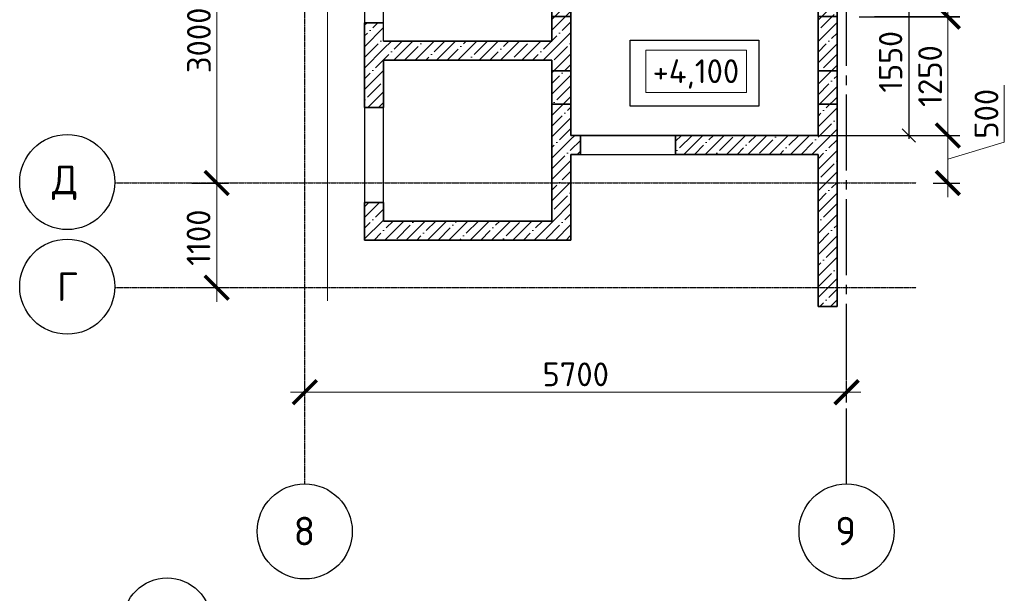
# Model space of a CAD drawing. Header units: millimetres. Extents: x 40580 to 2152466, y -328404 to 177125.
# Tile 27 of 252: x 303699 to 314058, y 162868 to 168899. Entities that reach past the tile are written whole.
import ezdxf
from ezdxf.enums import TextEntityAlignment as Align

# ---------------------------------------------------------------- set-up
doc = ezdxf.new("R2010")
doc.units = ezdxf.units.MM
doc.linetypes.add('______5', pattern=[1100, 800, -100, 100, -100])
doc.linetypes.add('CENTER', pattern=[2, 1.25, -0.25, 0.25, -0.25])
for name, color, linetype, lineweight in [('A_012_ПРОЕМ', 7, 'Continuous', 25), ('RAZMER', 7, 'Continuous', 9), ('ОСИ', 7, 'CENTER', 15), ('отметки', 243, 'Continuous', 18), ('Размеры', 9, 'Continuous', 15), ('Размеры кладочные', 3, 'Continuous', 20), ('Стена_ кирп. кладка не несущ', 7, 'Continuous', 35), ('Столовая Двери и окна', 7, 'Continuous', 15)]:
    doc.layers.add(name, color=color, linetype=linetype, lineweight=lineweight)
doc.layers.add('СПДС_Оси', color=7, linetype='Continuous')
doc.layers.add('ТЕКСТ 02', color=7, linetype='Continuous')
doc.layers.add('Стена_ бетон не несущ.', color=7, linetype='Continuous', lineweight=35, true_color=0xb4b496)
doc.layers.add('Стена_ бетон несущ.', color=7, linetype='Continuous', lineweight=70, true_color=0xb4b496)
doc.styles.get("Standard").update_dxf_attribs({"font": 'isocpeur.ttf'})
doc.styles.add('ГОСТ', font='isocpeur.ttf')
doc.dimstyles.new('ГОСТ', dxfattribs={"dimscale": 0, "dimtxt": 2.5, "dimasz": 2.5, "dimexe": 1.25, "dimexo": 0.625, "dimtad": 1, "dimdec": 0, "dimtxsty": 'ГОСТ', "dimblk": 'ARCHTICK', "dimcen": 2.5, "dimdle": 1.5, "dimclrd": 256, "dimclre": 256, "dimclrt": 256, "dimadec": 0, "dimazin": 0, "dimtfac": 1, "dimtdec": 0, "dimtmove": 1, "dimatfit": 3, "dimfxl": 2, "dimtfill": 1, "dimlwd": -1, "dimarcsym": 0})
doc.dimstyles.new('Осевые', dxfattribs={"dimscale": 0.7, "dimtxt": 450, "dimasz": 400, "dimexe": 100, "dimexo": 100, "dimgap": 100, "dimtad": 1, "dimdec": 0, "dimzin": 0, "dimdsep": 46, "dimtxsty": 'Standard', "dimblk": 'OBLIQUE', "dimcen": 9, "dimdle": 100, "dimazin": 0, "dimtm": 1e-09, "dimtfac": 1, "dimtdec": 0, "dimtofl": 0, "dimtmove": 0, "dimatfit": 3, "dimfxl": 1, "dimtolj": 1, "dimtzin": 0, "dimarcsym": 0})
pattern_1 = [(45, (-39616.54, 360934.94), (-112.2532, 112.2532), []), (45, (-39504.28, 360934.94), (-112.2532, 112.2532), [198.4375, -39.6875, 0, -39.6875])]

# ---------------------------------------------------------------- blocks, each defined once
blk = doc.blocks.new('NSY101')
at = {"color": 0, "linetype": 'ByBlock', "lineweight": -2}
blk.add_circle((0, 0), 50, dxfattribs=at)
blk = doc.blocks.new('_ArchTick')
at = {"color": 0, "linetype": 'ByBlock', "const_width": 0.15}
blk.add_lwpolyline([(-0.5, -0.5), (0.5, 0.5)], dxfattribs=at)
blk = doc.blocks.new('*D1924')
at = {"layer": 'Defpoints', "color": 0, "lineweight": 25, "ltscale": 100, "transparency": 16777216}
for p in [(305448, 167182), (305772, 167182), (305448, 166082)]:
    blk.add_point(p, dxfattribs=at)
at = {"layer": 'RAZMER', "ltscale": 100, "transparency": 16777216}
blk.add_line((305772, 165932), (305772, 167332), dxfattribs=at)
at = {"layer": 'RAZMER', "lineweight": -2, "ltscale": 100, "transparency": 16777216}
for p, q in [((305511, 167182), (305897, 167182)), ((305511, 166082), (305897, 166082))]:
    blk.add_line(p, q, dxfattribs=at)
at = {"layer": 'RAZMER', "ltscale": 100, "transparency": 16777216, "xscale": 250, "yscale": 250, "zscale": 250, "rotation": 90}
blk.add_blockref('_ArchTick', (305772, 167182), dxfattribs=at)
at = {"layer": 'RAZMER', "ltscale": 100, "transparency": 16777216, "insert": (305581, 166607), "char_height": 250, "width": 833.33, "attachment_point": 5, "rotation": 90, "style": 'ГОСТ', "bg_fill": 3, "box_fill_scale": 1.1, "bg_fill_color": 256, "bg_fill_true_color": 13158600, "bg_fill_transparency": 0}
blk.add_mtext('1100', dxfattribs=at)
at = {"layer": 'RAZMER', "ltscale": 100, "transparency": 16777216, "xscale": 250, "yscale": 250, "zscale": 250, "rotation": 270}
blk.add_blockref('_ArchTick', (305772, 166082), dxfattribs=at)
blk = doc.blocks.new('*D1925')
at = {"layer": 'Defpoints', "color": 0, "lineweight": 25, "ltscale": 100, "transparency": 16777216}
for p in [(305772, 170182), (305772, 170182), (305448, 167182)]:
    blk.add_point(p, dxfattribs=at)
at = {"layer": 'RAZMER', "ltscale": 100, "transparency": 16777216}
blk.add_line((305772, 167032), (305772, 170332), dxfattribs=at)
at = {"layer": 'RAZMER', "lineweight": -2, "ltscale": 100, "transparency": 16777216}
for p, q in [((305835, 170182), (305897, 170182)), ((305511, 167182), (305897, 167182))]:
    blk.add_line(p, q, dxfattribs=at)
at = {"layer": 'RAZMER', "ltscale": 100, "transparency": 16777216, "xscale": 250, "yscale": 250, "zscale": 250}
for p, rotation in [((305772, 170182), 90), ((305772, 167182), 270)]:
    blk.add_blockref('_ArchTick', p, dxfattribs=dict(at, rotation=rotation))
at = {"layer": 'RAZMER', "ltscale": 100, "transparency": 16777216, "insert": (305585, 168682), "char_height": 250, "width": 833.33, "attachment_point": 5, "rotation": 90, "style": 'ГОСТ', "bg_fill": 3, "box_fill_scale": 1.1, "bg_fill_color": 256, "bg_fill_true_color": 13158600, "bg_fill_transparency": 0}
blk.add_mtext('3000', dxfattribs=at)
blk = doc.blocks.new('*D2357')
at = {"layer": 'Defpoints', "color": 0, "lineweight": 25, "transparency": 16777216}
for p in [(306699, 164943), (312399, 164982), (312399, 164811)]:
    blk.add_point(p, dxfattribs=at)
at = {"layer": 'RAZMER', "lineweight": -2, "transparency": 16777216}
for p, q in [((306699, 165005), (306699, 165107)), ((312399, 164873), (312399, 165107))]:
    blk.add_line(p, q, dxfattribs=at)
at = {"layer": 'RAZMER', "transparency": 16777216}
blk.add_line((306549, 164982), (312549, 164982), dxfattribs=at)
at = {"layer": 'RAZMER', "transparency": 16777216, "xscale": 250, "yscale": 250, "zscale": 250, "rotation": 180}
blk.add_blockref('_ArchTick', (306699, 164982), dxfattribs=at)
at = {"layer": 'RAZMER', "transparency": 16777216, "xscale": 250, "yscale": 250, "zscale": 250}
blk.add_blockref('_ArchTick', (312399, 164982), dxfattribs=at)
at = {"layer": 'RAZMER', "transparency": 16777216, "insert": (309549, 165170), "char_height": 250, "attachment_point": 5, "style": 'ГОСТ', "bg_fill": 3, "box_fill_scale": 1.1, "bg_fill_color": 256, "bg_fill_true_color": 13158600, "bg_fill_transparency": 0}
blk.add_mtext('5700', dxfattribs=at)
blk = doc.blocks.new('_OBLIQUE')
at = {"color": 0, "linetype": 'ByBlock'}
blk.add_line((-0.5, -0.5), (0.5, 0.5), dxfattribs=at)
blk = doc.blocks.new('*D1968')
at = {"layer": 'Defpoints', "color": 0, "linetype": 'ByBlock', "lineweight": 25, "ltscale": 13, "transparency": 16777216}
for p in [(311935, 169232), (311935, 167682), (313054, 167682)]:
    blk.add_point(p, dxfattribs=at)
at = {"layer": 'ОСИ', "color": 0, "linetype": 'ByBlock', "lineweight": -2, "ltscale": 13, "transparency": 16777216}
for p, q in [((313054, 169267), (313054, 167647)), ((311970, 169232), (313089, 169232)), ((311970, 167682), (313089, 167682))]:
    blk.add_line(p, q, dxfattribs=at)
at = {"layer": 'ОСИ', "color": 0, "linetype": 'ByBlock', "lineweight": -2, "ltscale": 13, "transparency": 16777216, "xscale": 140, "yscale": 140, "zscale": 140}
for p, rotation in [((313054, 169232), 90), ((313054, 167682), 270)]:
    blk.add_blockref('_OBLIQUE', p, dxfattribs=dict(at, rotation=rotation))
at = {"layer": 'ОСИ', "color": 0, "linetype": 'ByBlock', "ltscale": 13, "transparency": 16777216, "insert": (312862, 168457), "char_height": 245, "attachment_point": 5, "rotation": 90}
blk.add_mtext('\\A1;1550', dxfattribs=at)
blk = doc.blocks.new('*D1970')
at = {"layer": 'Defpoints', "color": 0, "lineweight": 25, "transparency": 16777216}
for p in [(312500, 167682), (313464, 167682), (313245, 167182)]:
    blk.add_point(p, dxfattribs=at)
at = {"layer": 'RAZMER', "transparency": 16777216}
for p, q in [((314058, 167610), (314058, 168210)), ((313464, 167032), (313464, 167832)), ((313464, 167432), (314058, 167610))]:
    blk.add_line(p, q, dxfattribs=at)
at = {"layer": 'RAZMER', "lineweight": -2, "transparency": 16777216}
for p, q in [((312563, 167682), (313589, 167682)), ((313308, 167182), (313589, 167182))]:
    blk.add_line(p, q, dxfattribs=at)
at = {"layer": 'RAZMER', "transparency": 16777216, "xscale": 250, "yscale": 250, "zscale": 250}
for p, rotation in [((313464, 167682), 90), ((313464, 167182), 270)]:
    blk.add_blockref('_ArchTick', p, dxfattribs=dict(at, rotation=rotation))
at = {"layer": 'RAZMER', "transparency": 16777216, "insert": (313870, 167910), "char_height": 250, "attachment_point": 5, "rotation": 90, "style": 'ГОСТ', "bg_fill": 3, "box_fill_scale": 1.1, "bg_fill_color": 256, "bg_fill_true_color": 13158600, "bg_fill_transparency": 0}
blk.add_mtext('500', dxfattribs=at)
blk = doc.blocks.new('*D1971')
at = {"layer": 'Defpoints', "color": 0, "lineweight": 25, "transparency": 16777216}
for p in [(312630, 168932), (313464, 168932), (313326, 167682)]:
    blk.add_point(p, dxfattribs=at)
at = {"layer": 'RAZMER', "transparency": 16777216}
blk.add_line((313464, 167532), (313464, 169082), dxfattribs=at)
at = {"layer": 'RAZMER', "lineweight": -2, "transparency": 16777216}
for p, q in [((312692, 168932), (313589, 168932)), ((313389, 167682), (313589, 167682))]:
    blk.add_line(p, q, dxfattribs=at)
at = {"layer": 'RAZMER', "transparency": 16777216, "xscale": 250, "yscale": 250, "zscale": 250}
for p, rotation in [((313464, 168932), 90), ((313464, 167682), 270)]:
    blk.add_blockref('_ArchTick', p, dxfattribs=dict(at, rotation=rotation))
at = {"layer": 'RAZMER', "transparency": 16777216, "insert": (313277, 168307), "char_height": 250, "attachment_point": 5, "rotation": 90, "style": 'ГОСТ', "bg_fill": 3, "box_fill_scale": 1.1, "bg_fill_color": 256, "bg_fill_true_color": 13158600, "bg_fill_transparency": 0}
blk.add_mtext('1250', dxfattribs=at)
blk = doc.blocks.new('*D1972')
at = {"layer": 'Defpoints', "color": 0, "lineweight": 25, "transparency": 16777216}
for p in [(312468, 169231), (312468, 168931), (313464, 168931)]:
    blk.add_point(p, dxfattribs=at)
at = {"layer": 'RAZMER', "transparency": 16777216}
for p, q in [((314058, 169259), (314058, 169859)), ((313464, 169381), (313464, 168781)), ((313464, 169081), (314058, 169259))]:
    blk.add_line(p, q, dxfattribs=at)
at = {"layer": 'RAZMER', "lineweight": -2, "transparency": 16777216}
for p, q in [((312530, 169231), (313589, 169231)), ((312530, 168931), (313589, 168931))]:
    blk.add_line(p, q, dxfattribs=at)
at = {"layer": 'RAZMER', "transparency": 16777216, "xscale": 250, "yscale": 250, "zscale": 250}
for p, rotation in [((313464, 169231), 90), ((313464, 168931), 270)]:
    blk.add_blockref('_ArchTick', p, dxfattribs=dict(at, rotation=rotation))
at = {"layer": 'RAZMER', "transparency": 16777216, "insert": (313870, 169559), "char_height": 250, "attachment_point": 5, "rotation": 90, "style": 'ГОСТ', "bg_fill": 3, "box_fill_scale": 1.1, "bg_fill_color": 256, "bg_fill_true_color": 13158600, "bg_fill_transparency": 0}
blk.add_mtext('300', dxfattribs=at)

msp = doc.modelspace()

# ---------------------------------------------------------------- hatches: boundary and pattern name
at = {"layer": 'Размеры', "true_color": 0x000000, "transparency": 33554648}
h = msp.add_hatch(dxfattribs=at)
h.set_pattern_fill('ANSI35', color=18, scale=25)
h.set_pattern_definition(pattern_1)
h.paths.add_polyline_path([(312098.788, 173532.095), (312098.788, 165882.095), (312298.788, 165882.095), (312298.788, 173532.095)])
h = msp.add_hatch(dxfattribs=at)
h.set_pattern_fill('ANSI35', color=18, scale=25)
h.set_pattern_definition(pattern_1)
h.paths.add_polyline_path([(309298.788, 173332.095), (309298.788, 166781.653), (309498.788, 166781.653), (309498.788, 173332.095)])
h = msp.add_hatch(dxfattribs=at)
h.set_pattern_fill('ANSI35', color=18, scale=25)
h.set_pattern_definition(pattern_1)
h.paths.add_polyline_path([(307528.528, 167976.653), (307528.528, 168867.095), (307328.528, 168867.095), (307328.528, 167976.653)])
h = msp.add_hatch(dxfattribs=at)
h.set_pattern_fill('ANSI35', color=18, scale=25)
h.set_pattern_definition(pattern_1)
h.paths.add_polyline_path([(309298.788, 168672.095), (307528.528, 168672.095), (307528.528, 168472.095), (309298.788, 168472.095)])
h = msp.add_hatch(dxfattribs=at)
h.set_pattern_fill('ANSI35', color=18, scale=25)
h.set_pattern_definition(pattern_1)
h.paths.add_polyline_path([(309598.788, 167682.095), (309498.788, 167682.095), (309498.788, 167482.095), (309598.788, 167482.095)])
h = msp.add_hatch(dxfattribs=at)
h.set_pattern_fill('ANSI35', color=18, scale=25)
h.set_pattern_definition(pattern_1)
h.paths.add_polyline_path([(312098.788, 167682.095), (310598.788, 167682.095), (310598.788, 167482.095), (312098.788, 167482.095)])
h = msp.add_hatch(dxfattribs=at)
h.set_pattern_fill('ANSI35', color=18, scale=25)
h.set_pattern_definition(pattern_1)
h.paths.add_polyline_path([(307528.528, 166781.653), (307528.528, 166976.653), (307328.528, 166976.653), (307328.528, 166781.653)])
h = msp.add_hatch(dxfattribs=at)
h.set_pattern_fill('ANSI35', color=18, scale=25)
h.set_pattern_definition(pattern_1)
h.paths.add_polyline_path([(309498.788, 166781.653), (307328.528, 166781.653), (307328.528, 166581.653), (309498.788, 166581.653)])

# ---------------------------------------------------------------- linework, layer by layer
at = {"layer": 'A_012_ПРОЕМ', "color": 18, "linetype": 'Continuous', "lineweight": 25, "true_color": 0x000000, "transparency": 33554687}
for p, q in [((307328.528, 169867.095), (307328.528, 168867.095)), ((307528.528, 168867.095), (307528.528, 169867.095)), ((307528.528, 168672.095), (307528.528, 168867.095)), ((307328.528, 167976.653), (307328.528, 166976.653)), ((307528.528, 166976.653), (307528.528, 167976.653)), ((309598.788, 167682.095), (310598.788, 167682.095)), ((309598.788, 167482.095), (310598.788, 167482.095))]:
    msp.add_line(p, q, dxfattribs=at)
at = {"layer": 'ОСИ', "color": 18, "linetype": '______5', "lineweight": 25, "ltscale": 0.02, "true_color": 0x000000, "transparency": 33554687}
for p, q in [((306698.788, 164012.371), (306698.788, 174106.21)), ((304703.018, 167182.095), (313130.099, 167182.095)), ((304703.018, 166082.095), (313130.099, 166082.095))]:
    msp.add_line(p, q, dxfattribs=at)
at = {"layer": 'ОСИ', "color": 18, "linetype": '______5', "lineweight": 25, "true_color": 0x000000, "transparency": 33554687}
msp.add_line((312398.788, 164012.371), (312398.788, 174106.21), dxfattribs=at)
at = {"layer": 'отметки', "color": 18, "true_color": 0x000000}
msp.add_lwpolyline([(310285.366, 168577.282), (311344.645, 168577.282), (311344.645, 168132.351), (310285.366, 168132.351)], close=True, dxfattribs=at)
at = {"layer": 'Размеры кладочные', "color": 18, "true_color": 0x000000}
msp.add_lwpolyline([(306938.528, 165942.104), (306938.528, 166002.104), (306938.528, 170515.972), (306838.528, 170540.972), (307038.528, 170590.972), (306938.528, 170615.972), (306938.528, 175129.839), (306938.528, 175189.839)], dxfattribs=at)
at = {"layer": 'Стена_ бетон не несущ.', "color": 18, "linetype": 'Continuous', "lineweight": 35, "true_color": 0x000000, "transparency": 33554687}
for p, q in [((311298.788, 167482.095), (311098.788, 167482.095)), ((312098.788, 166682.07), (312098.788, 166882.07)), ((312298.788, 166082.095), (312298.788, 165882.095))]:
    msp.add_line(p, q, dxfattribs=at)
at = {"layer": 'Стена_ бетон несущ.', "color": 18, "linetype": 'Continuous', "lineweight": 35, "true_color": 0x000000, "transparency": 33554687}
for p, q in [((312298.788, 168362.095), (312298.788, 170562.095)), ((309298.788, 170362.095), (309298.788, 168672.095)), ((309498.788, 167682.095), (309498.788, 169482.095)), ((312098.788, 169482.095), (312098.788, 167682.095)), ((307328.528, 168867.095), (307528.528, 168867.095)), ((307328.528, 168867.095), (307328.528, 167976.653)), ((309298.788, 168672.095), (307528.528, 168672.095)), ((307528.528, 168472.095), (309298.788, 168472.095)), ((307528.528, 167976.653), (307528.528, 168472.095)), ((309298.788, 168472.095), (309298.788, 166781.653)), ((312298.788, 168282.095), (312298.788, 168362.095)), ((312298.788, 166082.095), (312298.788, 168282.095)), ((307528.528, 167976.653), (307328.528, 167976.653)), ((309598.788, 167682.095), (309498.788, 167682.095)), ((309598.788, 167682.095), (309598.788, 167482.095)), ((310598.788, 167482.095), (310598.788, 167682.095)), ((312098.788, 167682.095), (310598.788, 167682.095)), ((309498.788, 166781.653), (309498.788, 167482.095)), ((309498.788, 167482.095), (309598.788, 167482.095)), ((310598.788, 167482.095), (311098.788, 167482.095)), ((311098.788, 167482.095), (311298.788, 167482.095)), ((311298.788, 167482.095), (312098.788, 167482.095)), ((312098.788, 167482.095), (312098.788, 166882.07)), ((307328.528, 166976.653), (307528.528, 166976.653)), ((307328.528, 166976.653), (307328.528, 166781.653)), ((307528.528, 166781.653), (307528.528, 166976.653)), ((312098.788, 166882.07), (312098.788, 166682.07)), ((307328.528, 166781.653), (307328.528, 166581.653)), ((309298.788, 166781.653), (307528.528, 166781.653)), ((309498.788, 166581.653), (309498.788, 166781.653)), ((312098.788, 166682.07), (312098.788, 166002.095)), ((307328.528, 166581.653), (309498.788, 166581.653)), ((312298.788, 165882.095), (312298.788, 166082.095)), ((312098.788, 166002.095), (312098.788, 165882.095)), ((312098.788, 165882.095), (312098.788, 166002.095)), ((312098.788, 165882.095), (312298.788, 165882.095))]:
    msp.add_line(p, q, dxfattribs=at)
msp.add_lwpolyline([(309498.788, 167682.095), (309498.788, 168012.095), (309298.788, 168012.095), (309298.788, 168362.095), (309498.788, 168362.095), (309498.788, 168932.095), (309298.788, 168932.095), (309298.788, 169232.095), (312098.788, 169232.095), (312298.788, 169232.095), (312298.788, 168932.095), (312098.788, 168932.095), (312098.788, 168362.095), (312298.788, 168362.095), (312298.788, 168012.095), (312098.788, 168012.095), (312098.788, 167682.095), (309498.788, 167682.095)], dxfattribs=at)
at = {"layer": 'Стена_ кирп. кладка не несущ', "color": 18, "linetype": 'Continuous', "lineweight": 25, "true_color": 0x000000, "transparency": 33554687}
msp.add_line((312298.788, 168362.095), (312298.788, 168282.095), dxfattribs=at)
at = {"layer": 'Столовая Двери и окна', "color": 1, "lineweight": 25}
msp.add_lwpolyline([(310120.695, 168683.65), (311475.231, 168683.65), (311475.231, 167990.272), (310120.695, 167990.272)], close=True, dxfattribs=at)
at = {"layer": 'ТЕКСТ 02', "color": 18, "lineweight": 25, "true_color": 0x000000}
msp.add_circle((305250.099, 162567.117), 462.354, dxfattribs=at)

# ---------------------------------------------------------------- block references
at = {"layer": 'ОСИ', "color": 18, "linetype": 'Continuous', "lineweight": 25, "true_color": 0x000000, "transparency": 33554687, "xscale": 9.999999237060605, "yscale": 9.999999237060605, "zscale": 9.999999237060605}
for p in [(304199.409, 167192.2), (304199.409, 166092.2), (306698.246, 163518.241), (312398.246, 163518.241)]:
    msp.add_blockref('NSY101', p, dxfattribs=at)

# ---------------------------------------------------------------- texts
at = {"layer": 'отметки', "color": 18, "true_color": 0x000000, "style": 'ГОСТ'}
msp.add_text('+4,100', height=250, dxfattribs=at).set_placement((310813.467, 168232.473), align=Align.CENTER)
at = {"layer": 'СПДС_Оси', "color": 18, "linetype": 'Continuous', "lineweight": 25, "ltscale": 150, "true_color": 0x000000}
for s, p in [('Д', (304038.498, 167064.634)), ('Г', (304090.911, 165942.2)), ('8', (306581.285, 163372.014)), ('9', (312279.041, 163372.014))]:
    msp.add_text(s, height=300, dxfattribs=at).set_placement(p)

# ---------------------------------------------------------------- dimensions: what is measured, and where the dimension line sits
at = {"layer": 'ОСИ', "color": 18, "linetype": 'ByBlock', "ltscale": 13, "true_color": 0x000000}
dim = msp.add_linear_dim(base=(313054.132, 167682.095), p1=(311934.602, 169232.095), p2=(311934.602, 167682.095), angle=90, dimstyle='Осевые', override={"dimtxt": 350, "dimasz": 200, "dimexe": 50, "dimexo": 50, "dimdle": 50, "dimtmove": 1}, dxfattribs=at)
dim.commit()
dim.dimension.update_dxf_attribs({"geometry": '*D1968', "text_midpoint": (312861.632, 168457.095)})

# ---------------------------------------------------------------- next in the draw order: dimensions: what is measured, and where the dimension line sits
at = {"layer": 'RAZMER', "color": 18, "true_color": 0x000000}
dim = msp.add_linear_dim(base=(313464.172, 167682.095), p1=(313245.473, 167182.095), p2=(312500.277, 167682.095), angle=90, dimstyle='ГОСТ', override={"dimscale": 0, "dimtix": 0, "dimtofl": 1, "dimtmove": 1, "dimatfit": 3}, dxfattribs=at)
dim.commit()
dim.dimension.update_dxf_attribs({"geometry": '*D1970', "text_midpoint": (313870.422, 167672.72)})
at = {"layer": 'RAZMER', "color": 18, "ltscale": 100, "true_color": 0x000000}
dim = msp.add_linear_dim(base=(305772.091, 167182.095), p1=(305448.297, 166082.095), p2=(305448.297, 167182.095), angle=90, dimstyle='ГОСТ', override={"dimscale": 0, "dimtix": 0, "dimtofl": 1, "dimtmove": 1, "dimatfit": 3}, dxfattribs=at)
dim.commit()
dim.dimension.update_dxf_attribs({"geometry": '*D1924', "text_midpoint": (305768.341, 166606.943), "dimtype": 160})
at = {"layer": 'RAZMER', "color": 18, "true_color": 0x000000}
dim = msp.add_linear_dim(base=(312398.788, 164982.32), p1=(306698.788, 164942.778), p2=(312398.788, 164810.968), dimstyle='ГОСТ', override={"dimscale": 0, "dimtix": 0, "dimtofl": 1, "dimtmove": 1, "dimatfit": 3}, dxfattribs=at)
dim.commit()
dim.dimension.update_dxf_attribs({"geometry": '*D2357', "text_midpoint": (309548.788, 165169.82)})

# ---------------------------------------------------------------- next in the draw order: dimensions: what is measured, and where the dimension line sits
at = {"layer": 'RAZMER', "color": 18, "ltscale": 100, "true_color": 0x000000}
dim = msp.add_linear_dim(base=(305772.091, 170182.095), p1=(305448.297, 167182.095), p2=(305772.091, 170182.095), angle=90, dimstyle='ГОСТ', override={"dimscale": 0, "dimtix": 0, "dimtofl": 1, "dimtmove": 1, "dimatfit": 3}, dxfattribs=at)
dim.commit()
dim.dimension.update_dxf_attribs({"geometry": '*D1925', "text_midpoint": (305772.091, 168682.095), "dimtype": 160})
at = {"layer": 'RAZMER', "color": 18, "true_color": 0x000000}
dim = msp.add_linear_dim(base=(313464.172, 168932.263), p1=(313326.473, 167682.095), p2=(312629.877, 168932.263), angle=90, dimstyle='ГОСТ', override={"dimscale": 0, "dimtix": 0, "dimtofl": 1, "dimtmove": 1, "dimatfit": 3}, dxfattribs=at)
dim.commit()
dim.dimension.update_dxf_attribs({"geometry": '*D1971', "text_midpoint": (313276.672, 168307.179)})

# ---------------------------------------------------------------- next in the draw order: dimensions: what is measured, and where the dimension line sits
dim = msp.add_linear_dim(base=(313464.172, 168931.263), p1=(312467.877, 169231.263), p2=(312467.877, 168931.263), angle=90, dimstyle='ГОСТ', override={"dimscale": 0, "dimtix": 0, "dimtofl": 1, "dimtmove": 1, "dimatfit": 3}, dxfattribs=at)
dim.commit()
dim.dimension.update_dxf_attribs({"geometry": '*D1972', "text_midpoint": (313870.422, 169321.888)})

doc.saveas('drawing.dxf')
